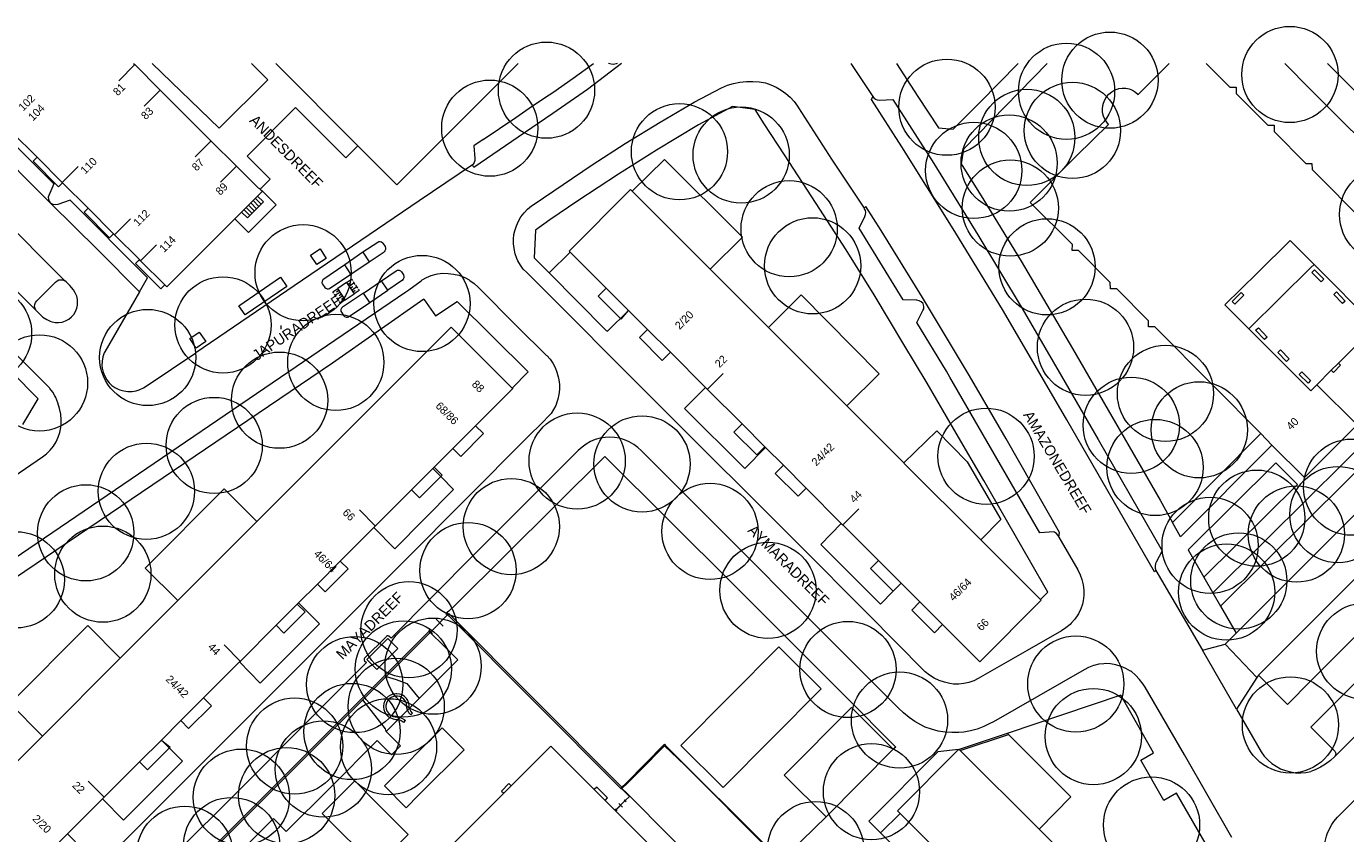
# Model space of a CAD drawing. Header units: metres. Extents: x 134994 to 136506, y 457393 to 459006.
# Tile 122 of 171: x 135329 to 135505, y 458898 to 459005. Entities that reach past the tile are written whole.
import ezdxf
from ezdxf.enums import TextEntityAlignment as Align

# ---------------------------------------------------------------- set-up
doc = ezdxf.new("R2010")
doc.units = ezdxf.units.M
for name, color, linetype, lineweight in [('B-WE-GR-BOOM-S', 250, 'Continuous', 13), ('B-WE-GW_TALUDLIJNEN', 251, 'Continuous', 5), ('B-WE-KG_BEBOUWING', 251, 'Continuous', 20), ('B-WE-KG_BEBOUWING TUSSENMUUR', 251, 'Continuous', 5), ('B-WE-KG_HUISNR', 251, 'Continuous', 5), ('B-WE-KG_ONDERGROND_REST', 251, 'Continuous', 5), ('B-WE-KG_STRAATNAAM', 251, 'Continuous', 5)]:
    doc.layers.add(name, color=color, linetype=linetype, lineweight=lineweight)
doc.styles.add('Styledgn000', font='dgn000.shx')

# ---------------------------------------------------------------- blocks, each defined once
blk = doc.blocks.new('SGR-BOOM_02')
blk.add_circle((0, 0), 6.4)

msp = doc.modelspace()

# ---------------------------------------------------------------- linework, layer by layer
at = {"layer": 'B-WE-GW_TALUDLIJNEN'}
msp.add_line((135487.98, 458927.82), (135500, 458939.73), dxfattribs=at)
at = {"layer": 'B-WE-GW_TALUDLIJNEN', "flags": 128}
msp.add_lwpolyline([(135500, 458939.73), (135508.39, 458948.04), (135511.14, 458945.25)], dxfattribs=at)
at = {"layer": 'B-WE-KG_BEBOUWING', "flags": 128}
for points in [[(135318, 459000), (135319.95, 458998.06), (135320.3, 458997.7), (135323.7, 458994.31), (135326.9, 458991.12), (135327.1, 458990.92), (135330.5, 458987.53), (135333.86, 458984.18), (135333.9, 458984.15), (135337.29, 458980.75), (135340.68, 458977.35), (135340.81, 458977.23), (135344.11, 458973.92)], [(135343.35, 459000), (135343.5, 458999.85), (135346.88, 458996.47), (135352.92, 458990.42), (135353.64, 458989.7), (135357.04, 458986.33), (135360, 458983.38), (135360.06, 458983.44), (135360.2, 458983.3), (135360.48, 458983.01), (135359.84, 458982.37), (135357.72, 458980.25), (135356.81, 458979.34), (135354.06, 458976.59), (135347.75, 458970.28), (135347.48, 458970.56), (135344.28, 458973.76), (135344.11, 458973.92), (135343.59, 458973.4), (135346.95, 458970.03), (135347.48, 458970.56)], [(135359.02, 459000), (135361.19, 458997.83), (135354.73, 458991.42), (135345.81, 459000)], [(135362.27, 459000), (135373.2, 458989.06), (135378.39, 458983.87), (135394.51, 459000)], [(135506.14, 458951.94), (135500, 458945.8), (135499.13, 458944.92), (135494.82, 458949.26), (135493.33, 458950.77), (135486.98, 458957.17), (135479.25, 458964.99), (135478.38, 458964.99), (135478.38, 458965.76), (135474.17, 458970.05), (135473.34, 458970.05), (135473.31, 458970.86), (135469.08, 458975.13), (135468.22, 458975.13), (135468.26, 458975.95), (135462.65, 458981.5), (135468.83, 458987.72), (135473.07, 458991.91), (135472.83, 458992.18), (135472.58, 458992.58), (135472.4, 458993.02), (135472.29, 458993.48), (135472.27, 458993.95), (135472.32, 458994.42), (135472.4, 458994.74), (135472.58, 458995.18), (135472.82, 458995.59), (135473.13, 458995.94), (135473.5, 458996.24), (135473.91, 458996.48), (135474.36, 458996.64), (135474.44, 458996.66), (135474.9, 458996.72), (135475.38, 458996.71), (135475.84, 458996.62), (135476.28, 458996.45), (135476.68, 458996.21), (135477.04, 458995.9), (135481.16, 459000)], [(135486.08, 459000), (135489.21, 458996.84), (135490.04, 458996.86), (135490.07, 458996.01), (135494.29, 458991.81), (135495.1, 458991.78), (135495.11, 458990.95), (135499.35, 458986.71), (135500, 458986.71), (135500.12, 458986.71), (135500.17, 458985.92), (135514.37, 458971.65)], [(135360.2, 458983.3), (135361.5, 458984.63), (135358.45, 458987.7), (135364.89, 458994.13), (135371.58, 458987.46), (135373.2, 458989.06)], [(135333.9, 458984.15), (135333.36, 458983.61), (135329.97, 458987), (135330.5, 458987.53)], [(135406.25, 458970.12), (135405.18, 458969.05), (135408.21, 458966.02), (135409.21, 458967.17), (135406.25, 458970.12), (135401.45, 458974.93), (135401.32, 458975.05), (135409.47, 458983.25), (135409.69, 458983.01), (135420.08, 458972.63), (135427.83, 458964.88), (135438.24, 458954.47), (135445.84, 458946.88), (135445.9, 458946.82), (135456.08, 458936.65), (135464.04, 458928.69), (135464.1, 458928.63), (135455.94, 458920.42), (135451, 458925.37), (135447.97, 458928.39), (135445.47, 458930.9), (135444.42, 458929.8), (135444.41, 458929.82), (135441.4, 458932.83), (135442.47, 458933.89), (135445.47, 458930.9)], [(135409.21, 458967.17), (135411.75, 458964.62)], [(135323.61, 458902.94), (135331.22, 458910.55), (135341.55, 458920.89), (135349.23, 458928.56), (135349.38, 458928.71), (135359.75, 458939.09), (135367.39, 458946.72), (135385.6, 458964.93), (135393.74, 458956.82), (135393.8, 458956.76), (135388.86, 458951.82), (135385.83, 458948.8), (135383.34, 458946.3), (135384.41, 458945.27), (135384.22, 458945.08), (135381.39, 458942.25), (135380.33, 458943.3), (135383.18, 458946.14), (135383.34, 458946.3)], [(135414.78, 458961.59), (135413.7, 458960.51), (135410.68, 458963.54), (135411.75, 458964.62), (135414.78, 458961.59), (135419.46, 458956.91), (135419.71, 458956.66), (135424.31, 458952.06), (135427.34, 458949.03), (135426.26, 458947.95), (135423.23, 458950.98), (135424.31, 458952.06)], [(135427.34, 458949.03), (135427.42, 458948.94), (135429.81, 458946.56), (135432.83, 458943.53), (135437.52, 458938.84), (135437.72, 458938.64), (135442.47, 458933.89)], [(135365.11, 458928.09), (135365.31, 458928.29), (135367.8, 458930.77), (135370.84, 458933.81), (135375.31, 458938.28), (135375.53, 458938.5), (135380.33, 458943.3)], [(135334.56, 458897.55), (135331.53, 458894.52), (135332.6, 458893.45), (135335.63, 458896.47), (135334.56, 458897.55), (135339.2, 458902.19), (135339.42, 458902.4), (135344.12, 458907.1), (135347.04, 458910.02), (135349.62, 458912.6), (135352.65, 458915.62), (135357.44, 458920.42), (135357.55, 458920.52), (135362.31, 458925.28), (135365.11, 458928.09), (135366.17, 458927.05), (135363.35, 458924.24), (135362.31, 458925.28)], [(135416.16, 458909.3), (135429.19, 458922.43), (135434.83, 458916.83), (135421.81, 458903.7), (135416.16, 458909.3)], [(135352.65, 458915.62), (135353.7, 458914.58), (135350.67, 458911.55), (135349.62, 458912.6)], [(135413.1, 458894.96), (135407.44, 458900.63), (135407.34, 458900.73), (135406.09, 458901.98), (135404.64, 458903.44), (135401.96, 458906.12), (135398.88, 458909.21), (135394.11, 458904.44), (135393.58, 458903.92), (135392.6, 458902.93), (135380.37, 458890.73)], [(135449.93, 458895.67), (135445.36, 458900.23), (135444.99, 458900.61), (135453.13, 458908.78), (135453.17, 458908.81), (135453.2, 458908.78), (135453.35, 458908.63), (135463.83, 458898.15), (135471.5, 458890.47)]]:
    msp.add_lwpolyline(points, dxfattribs=at)
at = {"layer": 'B-WE-KG_BEBOUWING'}
for points in [[(135340.68, 458977.35), (135340.15, 458976.82), (135336.76, 458980.22), (135337.29, 458980.75)], [(135502.71, 458959.2), (135502.99, 458958.92), (135503.95, 458959.87), (135503.66, 458960.16)], [(135506.14, 458951.94), (135500.81, 458957.28)], [(135388.86, 458951.82), (135389.91, 458950.78), (135386.89, 458947.75), (135385.83, 458948.8)], [(135432.83, 458943.53), (135431.76, 458942.46), (135428.73, 458945.48), (135429.81, 458946.56)], [(135370.84, 458933.81), (135371.88, 458932.77), (135368.84, 458929.72), (135367.8, 458930.77)], [(135451, 458925.37), (135449.92, 458924.29), (135446.89, 458927.3), (135447.97, 458928.39)], [(135347.04, 458910.02), (135348.2, 458909.07), (135345.18, 458906.04), (135344.12, 458907.1)]]:
    msp.add_lwpolyline(points, dxfattribs=at)
at = {"layer": 'B-WE-KG_BEBOUWING', "flags": 128}
for points in [[(135508.55, 458965.09), (135505.57, 458962.07), (135503.66, 458960.16), (135502.71, 458959.2), (135500.81, 458957.28), (135500, 458956.46), (135491.75, 458964.71), (135488.55, 458967.9), (135492.9, 458972.18), (135497.26, 458976.47), (135500, 458973.7), (135500.42, 458973.28)], [(135438.86, 458914.34), (135429.91, 458905.33), (135435.48, 458899.79), (135444.43, 458908.79)]]:
    msp.add_lwpolyline(points, close=True, dxfattribs=at)
at = {"layer": 'B-WE-KG_BEBOUWING TUSSENMUUR'}
for p, q in [((135343.49, 458999.85), (135341.38, 458997.72)), ((135346.88, 458996.47), (135344.76, 458994.34)), ((135353.65, 458989.71), (135351.53, 458987.57)), ((135333.85, 458984.17), (135335.98, 458986.3)), ((135357.04, 458986.33), (135354.92, 458984.2)), ((135340.8, 458977.23), (135342.93, 458979.35)), ((135344.28, 458973.75), (135346.4, 458975.88)), ((135419.68, 458956.64), (135421.8, 458958.76)), ((135375.51, 458938.52), (135373.4, 458940.65)), ((135437.71, 458938.63), (135439.83, 458940.75)), ((135357.53, 458920.53), (135355.41, 458922.66)), ((135339.42, 458902.4), (135337.3, 458904.53))]:
    msp.add_line(p, q, dxfattribs=at)
at = {"layer": 'B-WE-KG_ONDERGROND_REST'}
for p, q in [((135334.2, 458971.11), (135305.37, 459000)), ((135438.77, 459000), (135441.69, 458995.63)), ((135500, 458996.51), (135496.53, 459000)), ((135332.24, 458981.47), (135332.28, 458981.43)), ((135359.72, 458980.68), (135358.94, 458981.46)), ((135360.02, 458980.99), (135359.24, 458981.76)), ((135360.32, 458981.29), (135359.54, 458982.07)), ((135358.82, 458979.77), (135358.04, 458980.54)), ((135359.12, 458980.07), (135358.34, 458980.85)), ((135359.42, 458980.38), (135358.64, 458981.15)), ((135376.5, 458976.1), (135376.8, 458975.65)), ((135373.86, 458974.89), (135371.45, 458973.22)), ((135374.69, 458973.61), (135376.67, 458974.96)), ((135398.64, 458972.14), (135401.45, 458974.93)), ((135371.45, 458973.22), (135368.52, 458971.23)), ((135372.27, 458971.97), (135374.69, 458973.61)), ((135491.75, 458964.71), (135500, 458972.87)), ((135500, 458972.87), (135500.42, 458973.28)), ((135371.67, 458970.87), (135370.51, 458970.09)), ((135371.67, 458970.87), (135372.33, 458971.32)), ((135371.67, 458970.87), (135372.68, 458969.37)), ((135371.84, 458970.62), (135372.17, 458970.85)), ((135372.01, 458970.37), (135372.67, 458970.82)), ((135372.33, 458971.32), (135372.46, 458971.13)), ((135372.55, 458971.01), (135372.8, 458970.63)), ((135373.92, 458969.47), (135376.32, 458971.1)), ((135379.12, 458971.2), (135377.16, 458969.84)), ((135378.98, 458972.28), (135379.25, 458971.89)), ((135298.55, 458914.55), (135379.58, 458969.63)), ((135368.47, 458970.66), (135368.78, 458970.23)), ((135369.85, 458969.64), (135370.51, 458970.09)), ((135369.97, 458969.45), (135369.85, 458969.64)), ((135370.31, 458968.95), (135370.06, 458969.33)), ((135370.85, 458969.59), (135370.18, 458969.14)), ((135370.68, 458969.84), (135370.35, 458969.61)), ((135371.52, 458968.59), (135370.51, 458970.09)), ((135371.18, 458969.09), (135370.52, 458968.64)), ((135371.02, 458969.34), (135370.68, 458969.11)), ((135371.52, 458968.59), (135372.68, 458969.37)), ((135372.18, 458970.12), (135372.51, 458970.34)), ((135372.35, 458969.87), (135373.01, 458970.32)), ((135372.52, 458969.62), (135372.85, 458969.84)), ((135373.35, 458969.82), (135372.68, 458969.37)), ((135372.88, 458970.51), (135373.14, 458970.13)), ((135373.22, 458970.01), (135373.35, 458969.82)), ((135374.77, 458968.23), (135377.16, 458969.84)), ((135381.97, 458968.66), (135369.81, 458960.13)), ((135370.65, 458968.45), (135370.4, 458968.83)), ((135370.86, 458968.14), (135370.73, 458968.33)), ((135371.52, 458968.59), (135370.86, 458968.14)), ((135371.35, 458968.84), (135371.02, 458968.61)), ((135370.99, 458966.91), (135371.27, 458966.47)), ((135500, 458925.62), (135537.61, 458963.22)), ((135493.33, 458950.77), (135481.59, 458938.96)), ((135500, 458942.55), (135486.95, 458929.62)), ((135490.05, 458924.22), (135500, 458934.17)), ((135479.39, 458932.59), (135485.57, 458921.99)), ((135485.76, 458931.68), (135486.95, 458929.62)), ((135486.95, 458929.62), (135487.98, 458927.82)), ((135385.47, 458926.57), (135384.99, 458927.03)), ((135386.29, 458928.08), (135385.3, 458927.16)), ((135487.98, 458927.82), (135490.05, 458924.22)), ((135382.89, 458924.43), (135385.23, 458926.8)), ((135384.53, 458925.15), (135383.59, 458926.09)), ((135493.01, 458918.64), (135500, 458925.62)), ((135347.54, 458889.39), (135382.66, 458924.48)), ((135374.09, 458920.92), (135376.98, 458923.81)), ((135377.6, 458923.58), (135377.32, 458923.82)), ((135383.13, 458924.2), (135382.65, 458924.67)), ((135488.59, 458922.77), (135490.05, 458924.22)), ((135485.57, 458921.99), (135488.59, 458922.77)), ((135490.11, 458914.12), (135485.57, 458921.99)), ((135488.59, 458922.77), (135492.81, 458918.33)), ((135374.09, 458920.57), (135374.34, 458920.31)), ((135492.81, 458918.33), (135490.11, 458914.12)), ((135493.01, 458918.64), (135492.81, 458918.33)), ((135380.23, 458913.37), (135380.44, 458913.6)), ((135379.29, 458912.37), (135379.52, 458912.6)), ((135408.88, 458904.28), (135414, 458909.45)), ((135414, 458909.45), (135414.1, 458909.34)), ((135459.71, 458910.95), (135453.2, 458908.78)), ((135453.35, 458908.63), (135459.78, 458910.77)), ((135459.78, 458910.77), (135459.71, 458910.95)), ((135453.13, 458908.78), (135453.2, 458908.78)), ((135409.09, 458904.33), (135410.71, 458905.93)), ((135407.42, 458900.86), (135407.66, 458900.62)), ((135408.75, 458901.96), (135407.44, 458900.63)), ((135408.75, 458901.96), (135407.54, 458900.74)), ((135407.9, 458901.59), (135408.39, 458901.11)), ((135408.63, 458902.08), (135408.87, 458901.84)), ((135445.36, 458900.23), (135442.75, 458897.66))]:
    msp.add_line(p, q, dxfattribs=at)
at = {"layer": 'B-WE-KG_ONDERGROND_REST', "flags": 128}
for points in [[(135330.45, 458967.08), (135316.67, 458980.88), (135302.54, 458995), (135297.59, 459000)], [(135408.28, 459000), (135403.76, 458996.54), (135399.15, 458993.35), (135394.51, 458990.21), (135388.63, 458986.19), (135388.42, 458986.51)], [(135389.88, 458989.91), (135394.2, 458992.83), (135396.41, 458994.36), (135398.66, 458995.85), (135399.12, 458996.16), (135401.85, 458998.05), (135404.54, 459000)], [(135407.68, 459000), (135407.55, 458999.95), (135407.22, 458999.89), (135406.88, 458999.91), (135406.55, 459000)], [(135444.88, 459000), (135447.72, 458995.61), (135450.45, 458991.45), (135452.38, 458991.29), (135455.96, 458994.81), (135461.07, 459000)], [(135464.93, 459000), (135453.76, 458988.59), (135453.45, 458986.68), (135456.46, 458981.83), (135461.47, 458973.7), (135468.28, 458962.08), (135474, 458952.2), (135479.93, 458941.91), (135481.59, 458938.96)], [(135534.02, 458975.35), (135533.93, 458975.4), (135533.71, 458975.47), (135533.48, 458975.46), (135533.27, 458975.38), (135530.07, 458972.24), (135510.37, 458991.78), (135502.23, 459000)], [(135466.48, 458937.01), (135468.98, 458932.65), (135469.29, 458932.01), (135469.53, 458931.35), (135469.69, 458930.66), (135469.78, 458929.96), (135469.78, 458929.25), (135469.71, 458928.55), (135469.62, 458928.11), (135469.38, 458927.45), (135469.07, 458926.82), (135468.97, 458926.66), (135468.57, 458926.09), (135468.11, 458925.56), (135467.95, 458925.4), (135467.41, 458924.95), (135466.83, 458924.56), (135462.23, 458921.91), (135455.74, 458918.21), (135455.13, 458917.91), (135454.49, 458917.69), (135453.82, 458917.54), (135453.14, 458917.47), (135452.46, 458917.47), (135451.97, 458917.53), (135451.25, 458917.7), (135450.56, 458917.94), (135449.89, 458918.26), (135449.27, 458918.65), (135448.68, 458919.1), (135448.53, 458919.24), (135441.05, 458926.79), (135431.67, 458936.2), (135413.24, 458954.59), (135395.66, 458972.2), (135395.2, 458972.67), (135394.81, 458973.2), (135394.48, 458973.77), (135394.36, 458974.05), (135394.13, 458974.7), (135393.98, 458975.38), (135393.9, 458976.04), (135393.89, 458976.66), (135393.96, 458977.26), (135394.08, 458977.76), (135394.28, 458978.4), (135394.55, 458979.03), (135394.89, 458979.61), (135395.3, 458980.15), (135395.78, 458980.64), (135396.3, 458981.07), (135396.64, 458981.29), (135404.36, 458986.54), (135408.74, 458989.38), (135413.4, 458992.2), (135417.95, 458994.84), (135421.57, 458996.77), (135422.37, 458997.1), (135423.18, 458997.35), (135424.02, 458997.52), (135424.88, 458997.62), (135425.73, 458997.63), (135426.58, 458997.57), (135427.43, 458997.42), (135428.16, 458997.18), (135428.87, 458996.86), (135429.53, 458996.47), (135430.15, 458996.02), (135430.72, 458995.51), (135431.24, 458994.93), (135431.69, 458994.31), (135431.82, 458994.1), (135436.23, 458987.28), (135440.55, 458980.74)], [(135318.12, 458995.57), (135318.32, 458995.42), (135318.6, 458995.31), (135318.9, 458995.28), (135319.2, 458995.33), (135320.89, 458995.86), (135326.24, 458990.49), (135332.75, 458984.01), (135332.06, 458982.44), (135331.99, 458982.21), (135332, 458981.94), (135332.09, 458981.68), (135332.24, 458981.47)], [(135332.24, 458981.47), (135323.86, 458989.87), (135318.12, 458995.57)], [(135479.39, 458932.59), (135479.2, 458932.41), (135467.53, 458952.61), (135459.09, 458967.08), (135452.64, 458977.66), (135445.58, 458988.9), (135441.53, 458995.2), (135441.69, 458995.63)], [(135441.69, 458995.63), (135441.83, 458995.45), (135442.05, 458995.27), (135442.31, 458995.15), (135442.59, 458995.11), (135444.36, 458995.23), (135449.81, 458986.69), (135455.7, 458977.2), (135461.58, 458967.42), (135466.81, 458958.41), (135471.7, 458950.01), (135480.2, 458935.17), (135479.42, 458933.67), (135479.34, 458933.48), (135479.28, 458933.18), (135479.3, 458932.88), (135479.39, 458932.59)], [(135500, 458996.51), (135503.33, 458993.17), (135507.58, 458988.98), (135519.68, 458976.96)], [(135464.04, 458928.69), (135465.02, 458929.67), (135462.57, 458933.96), (135459.67, 458938.96), (135456.48, 458944.52), (135452.82, 458950.82), (135448.93, 458957.47), (135445.82, 458962.61), (135441.87, 458969.23), (135438.15, 458975.22), (135434.19, 458981.38), (135429.97, 458987.84), (135427.24, 458991.99), (135426.04, 458993.89), (135423.05, 458994.29), (135418.51, 458991.84), (135412.92, 458988.46), (135407.85, 458985.28), (135402.46, 458981.72), (135398.74, 458979.19), (135396.82, 458977.85), (135396.65, 458974.15), (135398.64, 458972.14)], [(135389.88, 458989.91), (135388.63, 458989.07), (135388.76, 458987.35), (135388.76, 458987.08), (135388.67, 458986.82), (135388.52, 458986.6), (135388.42, 458986.51)], [(135420.08, 458972.63), (135424.39, 458976.91), (135414.01, 458987.22), (135409.69, 458983.01)], [(135388.42, 458986.51), (135381.35, 458981.74), (135364.7, 458970.45), (135351.63, 458961.54)], [(135344.13, 458969.65), (135345.21, 458971.51), (135334.92, 458981.83), (135333.28, 458981.23), (135332.97, 458981.2), (135332.66, 458981.24), (135332.37, 458981.37), (135332.28, 458981.43)], [(135332.28, 458981.43), (135338.64, 458975.16), (135344.13, 458969.65)], [(135360.48, 458983.01), (135362.31, 458981.19), (135358.64, 458977.52), (135356.81, 458979.34)], [(135359.84, 458982.37), (135360.62, 458981.6), (135358.52, 458979.47), (135357.72, 458980.25)], [(135466.48, 458937.01), (135466.33, 458937.28), (135466.13, 458937.51), (135465.87, 458937.68), (135465.8, 458937.71), (135463.94, 458937.6), (135451.94, 458958.27), (135451.51, 458959.08), (135447.58, 458965.57), (135448.37, 458967.13), (135448.48, 458967.38), (135448.52, 458967.65), (135448.47, 458967.91), (135448.4, 458968.07), (135448.16, 458968.29), (135447.87, 458968.44), (135447.55, 458968.52), (135447.5, 458968.53), (135445.73, 458968.57), (135439.91, 458978.11), (135440.64, 458979.65), (135440.75, 458979.9), (135440.78, 458980.17), (135440.73, 458980.43), (135440.6, 458980.67), (135440.55, 458980.74)], [(135466.48, 458937.01), (135466.56, 458937.62), (135459.44, 458950.09), (135454.58, 458958.48), (135448.33, 458968.86), (135442.84, 458977.77), (135440.79, 458980.98), (135440.55, 458980.74)], [(135375.85, 458976.21), (135373.86, 458974.89)], [(135376.5, 458976.1), (135376.35, 458976.23), (135376.17, 458976.29), (135375.97, 458976.27), (135375.85, 458976.21)], [(135366.9, 458974.52), (135368.16, 458975.34), (135368.99, 458974.08), (135367.73, 458973.25), (135366.9, 458974.52)], [(135373.86, 458974.89), (135374.69, 458973.61)], [(135376.8, 458975.65), (135376.87, 458975.46), (135376.86, 458975.25), (135376.77, 458975.07), (135376.67, 458974.96)], [(135579.34, 458975.5), (135579.15, 458975.28), (135565.02, 458961.19), (135561.85, 458958.06), (135545.57, 458941.78), (135527.81, 458923.97), (135525.68, 458921.81), (135521.59, 458917.76), (135509.3, 458905.5), (135503.56, 458899.75)], [(135372.27, 458971.97), (135371.45, 458973.22)], [(135500.49, 458972.57), (135501.72, 458971.3), (135501.36, 458970.95), (135500.13, 458972.22), (135500.49, 458972.57)], [(135315.77, 458937.13), (135331.22, 458947.67), (135331.76, 458948.09), (135332.24, 458948.57), (135332.67, 458949.1), (135333.03, 458949.68), (135333.32, 458950.29), (135333.54, 458950.94), (135333.68, 458951.61), (135333.71, 458951.86), (135333.72, 458952.62), (135333.65, 458953.37), (135333.49, 458954.13), (135333.27, 458954.87), (135332.98, 458955.59), (135332.88, 458955.79), (135332.58, 458956.31), (135332.21, 458956.79), (135332.16, 458956.85), (135316.72, 458972.31)], [(135330.45, 458967.08), (135330.37, 458967.16), (135330.24, 458967.41), (135330.18, 458967.67), (135330.2, 458967.95), (135330.3, 458968.21), (135330.47, 458968.42), (135332.95, 458970.9), (135333.16, 458971.09), (135333.41, 458971.21), (135333.68, 458971.25), (135333.95, 458971.22), (135334.2, 458971.11)], [(135330.45, 458967.08), (135331.13, 458966.38), (135331.29, 458966.26), (135331.8, 458965.95), (135332.35, 458965.7), (135332.92, 458965.54), (135333.36, 458965.54), (135333.84, 458965.62), (135334.29, 458965.78), (135334.71, 458966.01), (135335.09, 458966.31), (135335.39, 458966.64), (135335.63, 458967.02), (135335.8, 458967.44), (135335.89, 458967.88), (135335.89, 458968.33), (135335.87, 458968.61), (135335.77, 458969.07), (135335.59, 458969.5), (135335.34, 458969.9), (135334.88, 458970.46), (135334.37, 458970.97), (135334.2, 458971.11)], [(135379.58, 458969.63), (135379.99, 458969.92), (135381.59, 458971.11), (135381.76, 458971.23), (135382.34, 458971.56), (135382.96, 458971.81), (135383.6, 458972), (135383.8, 458972.03), (135384.51, 458972.1), (135385.21, 458972.09), (135385.92, 458972), (135386.61, 458971.83), (135386.84, 458971.76), (135387.43, 458971.53), (135387.99, 458971.22), (135388.08, 458971.16), (135388.66, 458970.73), (135389.2, 458970.24), (135394.43, 458964.99), (135398.24, 458961.23), (135398.32, 458961.16), (135398.76, 458960.67), (135399.14, 458960.14), (135399.45, 458959.56), (135399.68, 458958.95), (135399.85, 458958.32), (135399.93, 458957.93), (135400.02, 458957.29), (135400.02, 458956.63), (135399.94, 458955.98), (135399.79, 458955.35), (135399.72, 458955.09), (135399.52, 458954.52), (135399.24, 458953.97), (135398.89, 458953.46), (135398.48, 458953.01), (135397.88, 458952.39), (135395.73, 458950.26), (135379.38, 458933.84), (135377.2, 458931.69), (135343.51, 458898), (135337.27, 458891.82)], [(135357.33, 458967.79), (135362.88, 458971.59), (135363.72, 458970.36), (135358.18, 458966.56), (135357.33, 458967.79)], [(135368.52, 458971.23), (135368.42, 458971.04), (135368.4, 458970.84), (135368.47, 458970.66)], [(135369.43, 458970.09), (135372.27, 458971.97)], [(135376.32, 458971.1), (135378.29, 458972.44)], [(135377.16, 458969.84), (135376.32, 458971.1)], [(135378.29, 458972.44), (135378.47, 458972.52), (135378.67, 458972.51), (135378.84, 458972.43), (135378.98, 458972.28)], [(135379.25, 458971.89), (135379.32, 458971.69), (135379.31, 458971.49), (135379.22, 458971.3), (135379.12, 458971.2)], [(135398.64, 458972.14), (135406.24, 458964.47), (135406.4, 458964.39), (135409.21, 458967.17)], [(135344.13, 458969.65), (135339.53, 458961.67), (135339.45, 458961.51), (135339.27, 458960.97), (135339.16, 458960.41), (135339.14, 458959.85), (135339.17, 458959.49), (135339.3, 458958.94), (135339.5, 458958.42), (135339.78, 458957.92), (135340.08, 458957.52), (135340.45, 458957.18), (135340.86, 458956.9), (135341.31, 458956.68), (135341.5, 458956.61), (135342.03, 458956.46), (135342.58, 458956.38), (135343.14, 458956.39), (135343.68, 458956.47), (135344.1, 458956.61), (135344.65, 458956.86), (135345.15, 458957.18), (135351.63, 458961.54)], [(135368.78, 458970.23), (135368.91, 458970.1), (135369.09, 458970.03), (135369.28, 458970.03), (135369.43, 458970.09)], [(135373.92, 458969.47), (135371.14, 458967.58)], [(135374.77, 458968.23), (135373.92, 458969.47)], [(135438.24, 458954.47), (135442.54, 458958.73), (135432.19, 458969.23), (135427.83, 458964.88)], [(135489.53, 458968.34), (135490.74, 458969.53), (135491.09, 458969.17), (135489.88, 458967.98), (135489.53, 458968.34)], [(135503.41, 458969.63), (135504.58, 458968.41), (135504.23, 458968.07), (135503.05, 458969.28), (135503.41, 458969.63)], [(135371.14, 458967.58), (135371, 458967.44), (135370.92, 458967.27), (135370.92, 458967.08), (135370.99, 458966.91)], [(135371.95, 458966.33), (135374.77, 458968.23)], [(135381.97, 458968.66), (135383.51, 458966.44), (135386.4, 458968.34)], [(135386.4, 458968.34), (135395.83, 458958.98), (135393.74, 458956.82)], [(135371.27, 458966.47), (135371.42, 458966.34), (135371.61, 458966.27), (135371.82, 458966.28), (135371.95, 458966.33)], [(135350.84, 458963.41), (135352.09, 458964.26), (135352.94, 458963.02), (135351.69, 458962.16), (135350.84, 458963.41)], [(135493.82, 458963.28), (135492.65, 458964.52), (135493.01, 458964.86), (135494.18, 458963.62), (135493.82, 458963.28)], [(135328.59, 458951.97), (135330.64, 458955.41), (135323.49, 458962.59), (135320.69, 458959.87)], [(135500, 458917.88), (135541.1, 458958.96), (135537.6, 458962.54), (135537.5, 458962.71), (135537.47, 458962.9), (135537.52, 458963.09), (135537.61, 458963.22)], [(135496.77, 458960.37), (135495.6, 458961.58), (135495.95, 458961.93), (135497.13, 458960.72), (135496.77, 458960.37)], [(135369.81, 458960.13), (135299.27, 458912.44), (135300.74, 458910.16), (135297.35, 458907.91), (135298.75, 458906.52)], [(135499.62, 458957.48), (135498.46, 458958.64), (135498.81, 458958.99), (135499.97, 458957.83), (135499.62, 458957.48)], [(135427.42, 458948.94), (135424.69, 458946.15), (135416.64, 458954.13), (135419.46, 458956.91)], [(135500, 458911.73), (135544.18, 458955.93), (135547.36, 458952.75), (135547.52, 458952.64), (135547.7, 458952.6), (135547.89, 458952.64), (135548, 458952.71)], [(135503.17, 458907.81), (135518.28, 458922.98), (135532.89, 458937.56), (135548, 458952.71)], [(135489.5, 458897.05), (135483.2, 458908.04), (135477.96, 458917.06), (135477.7, 458917.47), (135477.21, 458918.08), (135476.67, 458918.65), (135476.07, 458919.16), (135476.02, 458919.19), (135475.39, 458919.54), (135474.74, 458919.82), (135474.05, 458920.03), (135473.34, 458920.15), (135472.73, 458920.18), (135472.46, 458920.17), (135471.79, 458920.09), (135471.13, 458919.94), (135471.06, 458919.92), (135470.42, 458919.68), (135469.82, 458919.37), (135457.75, 458912.45), (135457.29, 458912.2), (135456.46, 458911.8), (135455.61, 458911.48), (135454.73, 458911.24), (135453.83, 458911.07), (135453.15, 458911.01), (135452.24, 458911), (135451.33, 458911.07), (135450.42, 458911.22), (135449.54, 458911.45), (135448.68, 458911.75), (135448.11, 458912.02), (135447.3, 458912.49), (135446.53, 458913.02), (135445.81, 458913.62), (135445.14, 458914.27), (135410.93, 458948.47), (135410.45, 458948.93), (135409.9, 458949.34), (135409.3, 458949.68), (135408.67, 458949.95), (135408.01, 458950.15), (135407.34, 458950.26), (135406.65, 458950.3), (135406.1, 458950.27), (135405.43, 458950.16), (135404.78, 458949.98), (135404.15, 458949.72), (135403.56, 458949.38), (135403.02, 458948.98), (135402.52, 458948.52), (135388.68, 458934.69), (135377.6, 458923.58)], [(135445.84, 458946.88), (135450.21, 458951.14), (135454.26, 458947.02), (135458.76, 458939.35), (135456.08, 458936.65)], [(135500, 458942.55), (135507.69, 458950.16), (135511.84, 458945.95)], [(135494.82, 458949.26), (135482.67, 458937.06), (135481.59, 458938.96)], [(135386.29, 458928.08), (135406.03, 458947.73), (135423.21, 458930.64), (135438.05, 458915.85), (135444.77, 458909.08), (135444.43, 458908.79)], [(135495.34, 458946.89), (135483.67, 458935.32), (135485.76, 458931.68)], [(135485.76, 458931.68), (135498.21, 458944.01), (135495.34, 458946.89)], [(135384.22, 458945.08), (135385.93, 458943.34), (135378.09, 458935.46), (135375.31, 458938.28)], [(135383.18, 458946.14), (135384.22, 458945.08)], [(135500, 458934.17), (135506.5, 458940.67), (135511.14, 458945.25)], [(135359.75, 458939.09), (135355.41, 458943.41), (135344.87, 458932.9), (135349.23, 458928.56)], [(135444.41, 458929.82), (135442.73, 458928.11), (135434.78, 458936.02), (135437.52, 458938.84)], [(135445.47, 458930.9), (135444.41, 458929.82)], [(135365.31, 458928.29), (135368.1, 458925.48), (135360.2, 458917.59), (135357.44, 458920.42)], [(135385.3, 458927.16), (135384.9, 458926.85), (135385.1, 458926.67)], [(135341.55, 458920.89), (135337.27, 458925.25), (135326.9, 458914.89), (135331.22, 458910.55)], [(135382.89, 458924.43), (135385.1, 458926.67)], [(135385.1, 458926.67), (135385.23, 458926.8)], [(135385.1, 458926.67), (135385.54, 458926.26), (135396.49, 458915.32), (135408.27, 458903.5), (135408.31, 458903.54)], [(135385.23, 458926.8), (135385.28, 458926.84), (135408.32, 458903.74)], [(135374.37, 458920.74), (135377.16, 458923.53), (135378.49, 458922.19), (135375.7, 458919.41), (135374.37, 458920.74)], [(135376.95, 458918.47), (135382.8, 458924.34)], [(135377.32, 458923.82), (135377.2, 458923.88), (135377.06, 458923.86), (135376.98, 458923.81)], [(135381.36, 458915.55), (135381.75, 458915.94), (135386.5, 458920.67), (135384.64, 458922.53), (135382.8, 458924.34)], [(135382.8, 458924.34), (135382.66, 458924.48)], [(135382.8, 458924.34), (135382.89, 458924.43)], [(135374.34, 458920.31), (135365.71, 458911.71), (135357.36, 458903.32), (135348.74, 458894.74)], [(135374.09, 458920.92), (135374.02, 458920.8), (135374.03, 458920.66), (135374.09, 458920.57)], [(135373.85, 458915.36), (135376.95, 458918.47)], [(135376.95, 458918.47), (135378.3, 458918.08), (135379.71, 458917.54), (135381.36, 458915.55)], [(135493.01, 458918.64), (135496.89, 458914.76), (135500, 458917.88)], [(135345.76, 458887.31), (135347.81, 458889.34), (135373.85, 458915.36)], [(135376.95, 458911.15), (135376.86, 458911.49), (135373.85, 458915.36)], [(135378.25, 458916.17), (135377.89, 458916.12), (135377.54, 458916), (135377.23, 458915.8), (135376.97, 458915.54), (135376.77, 458915.23), (135376.65, 458914.89), (135376.6, 458914.52), (135376.6, 458914.45)], [(135378.26, 458915.85), (135377.93, 458915.8), (135377.62, 458915.68), (135377.36, 458915.49), (135377.14, 458915.23), (135376.99, 458914.94), (135376.92, 458914.61), (135376.92, 458914.45)], [(135380.01, 458914.55), (135379.96, 458914.92), (135379.84, 458915.26), (135379.64, 458915.56), (135379.38, 458915.82), (135379.07, 458916.01), (135378.73, 458916.13), (135378.37, 458916.18), (135378.25, 458916.17)], [(135379.69, 458914.54), (135379.64, 458914.87), (135379.52, 458915.17), (135379.32, 458915.44), (135379.07, 458915.65), (135378.77, 458915.79), (135378.45, 458915.85), (135378.26, 458915.85)], [(135380.06, 458914.26), (135381.36, 458915.55)], [(135500, 458872.09), (135493.3, 458883.61), (135482.13, 458902.95), (135480.43, 458901.99), (135477.36, 458907.34), (135479.06, 458908.3), (135474.7, 458915.98), (135466.97, 458913.39), (135459.71, 458910.95)], [(135376.6, 458914.45), (135376.65, 458914.08), (135376.77, 458913.73), (135376.97, 458913.42), (135377.23, 458913.15), (135377.55, 458912.95), (135377.89, 458912.82), (135378.26, 458912.77), (135378.32, 458912.77)], [(135376.92, 458914.45), (135376.97, 458914.12), (135377.09, 458913.81), (135377.29, 458913.54), (135377.54, 458913.32), (135377.84, 458913.17), (135378.17, 458913.09), (135378.32, 458913.09)], [(135378.32, 458913.09), (135378.68, 458913.05), (135378.81, 458913.01)], [(135378.54, 458912.74), (135378.81, 458913.01)], [(135378.81, 458913.01), (135379.8, 458914)], [(135378.81, 458913.01), (135379.03, 458912.94), (135379.34, 458912.75), (135379.52, 458912.6)], [(135379.8, 458914), (135379.72, 458914.31), (135379.69, 458914.54)], [(135379.8, 458914), (135380.06, 458914.26)], [(135380.23, 458913.37), (135379.99, 458913.64), (135379.82, 458913.96), (135379.8, 458914)], [(135380.06, 458914.26), (135380.02, 458914.46), (135380.01, 458914.55)], [(135380.44, 458913.6), (135380.23, 458913.85), (135380.09, 458914.14), (135380.06, 458914.26)], [(135490.11, 458914.12), (135493.4, 458908.45), (135493.8, 458907.89), (135494.27, 458907.38), (135494.79, 458906.92), (135495.36, 458906.53), (135495.97, 458906.2), (135496.61, 458905.95), (135497.29, 458905.77), (135497.97, 458905.67), (135498.66, 458905.66), (135499.35, 458905.72), (135500, 458905.85)], [(135349.24, 458883.96), (135348.02, 458885.18), (135347.81, 458885.4), (135352.48, 458889.99), (135355.12, 458892.73), (135361.97, 458899.57), (135363.66, 458897.87), (135369.58, 458903.76), (135375.76, 458909.94), (135377.65, 458908.06), (135378.85, 458909.24), (135376.95, 458911.15)], [(135379.62, 458901.02), (135381.31, 458902.71), (135387.33, 458908.7), (135384.4, 458911.62), (135376.71, 458903.94), (135379.62, 458901.02)], [(135376.95, 458911.15), (135378.54, 458912.74)], [(135378.32, 458912.77), (135378.54, 458912.74)], [(135378.54, 458912.74), (135378.64, 458912.73), (135378.95, 458912.62), (135379.23, 458912.43), (135379.29, 458912.37)], [(135500, 458911.73), (135503.21, 458908.55), (135503.29, 458908.34), (135503.3, 458908.12), (135503.23, 458907.91), (135503.17, 458907.81)], [(135347.04, 458910.02), (135349.87, 458907.19), (135342, 458899.38), (135339.2, 458902.19)], [(135424.52, 458891.46), (135428.26, 458895.2), (135414.1, 458909.34)], [(135459.78, 458910.77), (135468.06, 458902.47), (135463.83, 458898.15)], [(135422.43, 458889.52), (135428.13, 458895.21), (135416.69, 458906.67), (135414.01, 458909.26), (135410.71, 458905.93)], [(135453.13, 458908.78), (135450.36, 458908.44), (135441.17, 458899.24), (135442.75, 458897.66)], [(135503.17, 458907.81), (135502.59, 458907.28), (135501.96, 458906.8), (135501.29, 458906.39), (135500.58, 458906.05), (135500.22, 458905.91), (135500, 458905.85)], [(135375.57, 458893.16), (135379.9, 458897.47), (135375.45, 458901.91), (135372.78, 458904.58), (135368.44, 458900.26), (135375.57, 458893.16)], [(135393.26, 458904.24), (135392.28, 458903.24), (135392.6, 458902.93)], [(135393.58, 458903.92), (135393.26, 458904.24)], [(135408.88, 458904.28), (135408.32, 458903.74)], [(135408.33, 458903.56), (135409.09, 458904.33)], [(135406.41, 458902.31), (135404.97, 458903.76), (135404.64, 458903.44)], [(135408.32, 458903.74), (135408.21, 458903.64), (135408.31, 458903.54)], [(135408.31, 458903.54), (135408.33, 458903.56)], [(135408.31, 458903.54), (135409.32, 458902.52), (135408.75, 458901.96)], [(135408.33, 458903.56), (135408.89, 458903.03), (135415.02, 458896.89), (135422.01, 458889.87)], [(135406.09, 458901.98), (135406.41, 458902.31)], [(135435.48, 458899.79), (135430.63, 458895.05)], [(135501.83, 458896.17), (135502.06, 458897.22), (135502.17, 458897.56), (135502.34, 458897.96), (135502.79, 458898.78), (135503.07, 458899.19), (135503.56, 458899.75)], [(135442.75, 458897.66), (135450.51, 458889.91), (135453.09, 458892.51)]]:
    msp.add_lwpolyline(points, dxfattribs=at)
at = {"layer": 'B-WE-KG_STRAATNAAM'}
msp.add_line((135363, 458964.68), (135363, 458965.15), dxfattribs=at)

# ---------------------------------------------------------------- block references
at = {"layer": 'B-WE-GR-BOOM-S'}
for p in [(135473.26, 458997.79), (135497.21, 458998.54), (135398.29, 458996.46), (135467.49, 458996.31), (135451.57, 458994.19), (135390.74, 458991.4), (135468.27, 458991.1), (135462.2, 458990.17), (135415.98, 458988.27), (135424.19, 458987.83), (135455.14, 458985.78), (135459.85, 458986.76), (135460.01, 458980.78), (135510.21, 458979.92), (135430.58, 458978.03), (135365.9, 458972.17), (135433.7, 458973.09), (135464.89, 458972.96), (135381.72, 458968.08), (135355.24, 458965.23), (135323.38, 458964.07), (135345.22, 458960.9), (135470.01, 458962.26), (135370.25, 458960.25), (135330.83, 458957.52), (135480.65, 458956.12), (135362.77, 458955.22), (135476.1, 458951.89), (135485.15, 458951.28), (135354.07, 458949.2), (135402.37, 458947.13), (135456.78, 458947.76), (135411, 458946.74), (135479.27, 458946.27), (135505.43, 458943.65), (135345.05, 458943.1), (135503.6, 458940.01), (135393.61, 458938.4), (135492.8, 458939.53), (135336.98, 458937.58), (135420.05, 458937.77), (135498.07, 458937.41), (135486.59, 458935.91), (135327.74, 458931.33), (135339.25, 458932.08), (135387.85, 458932.56), (135490.41, 458931.18), (135427.76, 458929.93), (135488.79, 458929.7), (135379.99, 458924.69), (135507.16, 458921.83), (135379.24, 458919.46), (135383.2, 458919.84), (135438.41, 458919.4), (135372.77, 458917.4), (135468.72, 458917.47), (135378.29, 458914.49), (135445.26, 458912.68), (135497.28, 458912.03), (135372.4, 458911.15), (135471.06, 458910.48), (135364.77, 458909.22), (135377.27, 458909.12), (135368.6, 458906.16), (135441.53, 458903.15), (135357.69, 458902.42), (135363.72, 458902.62), (135478.8, 458898.72), (135356.39, 458895.98), (135350.15, 458894.83), (135434.1, 458895.45)]:
    msp.add_blockref('SGR-BOOM_02', p, dxfattribs=at)

# ---------------------------------------------------------------- texts
at = {"layer": 'B-WE-KG_HUISNR', "linetype": 'Continuous', "style": 'Styledgn000'}
for s, rotation, p in [('81', 45.2115, (135341.97, 458997.11)), ('83', 45.2115, (135345.7, 458993.94)), ('87', 45.2115, (135352.46, 458987.1)), ('89', 45.2115, (135355.61, 458983.88)), ('88', 314.9918, (135389.75, 458956.51)), ('68/86', 314.9918, (135386.31, 458952.24)), ('66', 314.9918, (135372.55, 458939.44)), ('46/64', 314.9918, (135370.1, 458932.56)), ('44', 314.9918, (135354.62, 458921.56)), ('24/42', 314.9918, (135350.4, 458915.88)), ('22', 314.9918, (135336.59, 458903.15)), ('2/20', 314.9918, (135332.12, 458897.89))]:
    msp.add_text(s, height=1.054, rotation=rotation, dxfattribs=at).set_placement(p, align=Align.MIDDLE_RIGHT)
for s, rotation, p in [('102', 45.0325, (135328.29, 458993.96)), ('104', 45.0406, (135329.59, 458992.66)), ('110', 45.0406, (135336.54, 458985.58)), ('112', 45.0406, (135343.56, 458978.64)), ('114', 45.0406, (135347.03, 458975.16)), ('2/20', 45, (135415.64, 458964.91)), ('22', 45, (135420.95, 458959.83)), ('40', 44.8128, (135496.99, 458951.54)), ('24/42', 45, (135433.82, 458946.76)), ('44', 45, (135438.89, 458941.84)), ('46/64', 45.0081, (135452.08, 458928.79)), ('66', 45, (135455.78, 458924.82))]:
    msp.add_text(s, height=1.054, rotation=rotation, dxfattribs=at).set_placement(p, align=Align.MIDDLE_LEFT)
at = {"layer": 'B-WE-KG_STRAATNAAM', "style": 'Styledgn000'}
for s, rotation, p in [('ANDESDREEF', 314.7423, (135363.17, 458987.78)), ('JAPURADREEF', 34.0616, (135365.45, 458964.27)), ('AMAZONEDREEF', 300.7553, (135465.67, 458946.57)), ('AYMARADREEF', 315.0456, (135430.01, 458932.76)), ('MAYADREEF', 44.9879, (135375.26, 458924.74))]:
    msp.add_text(s, height=1.4, rotation=rotation, dxfattribs=at).set_placement(p, align=Align.CENTER)

doc.saveas('drawing.dxf')
